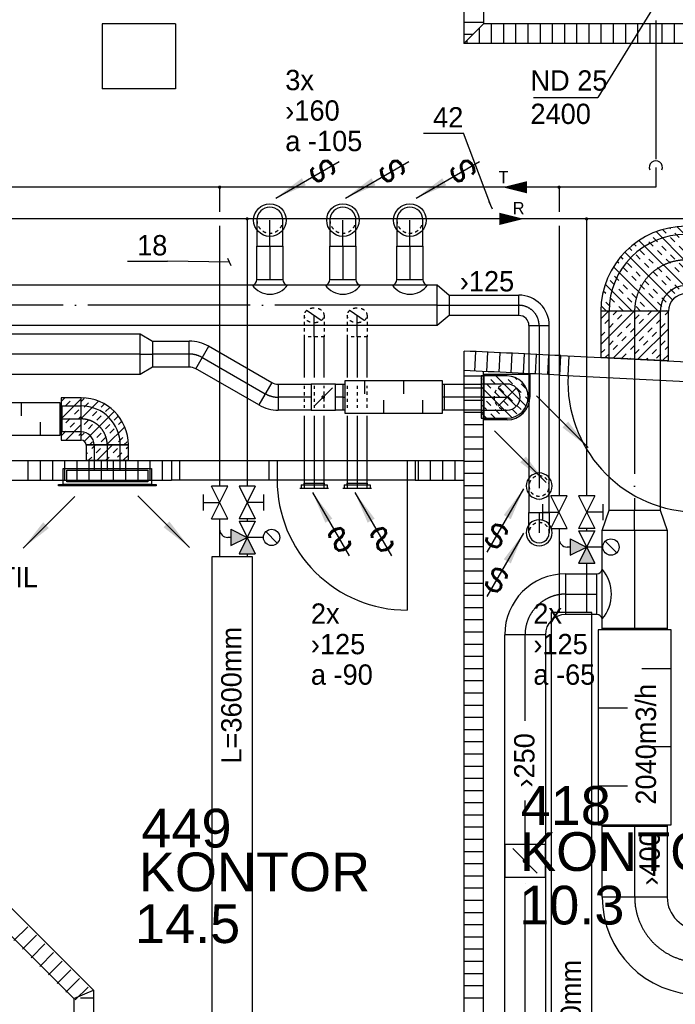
# Model space of a CAD drawing. Header units: millimetres. Extents: x 0 to 83130, y 0 to 53088.
# Tile 39 of 105: x 35672 to 39705, y 7985 to 14039. Entities that reach past the tile are written whole.
import ezdxf
from ezdxf.enums import TextEntityAlignment as Align

# ---------------------------------------------------------------- set-up
doc = ezdxf.new("R2010")
doc.units = ezdxf.units.MM
doc.header["$LTSCALE"] = 50
doc.header["$MEASUREMENT"] = 0
doc.header["$PDMODE"] = 1
for name, pattern in [('2V-CENT', [23, 20, -1.5, 0, -1.5]), ('V-GOMD', [0.8, 0.4, -0.4]), ('V-KU', [2, 1, 1]), ('V-V', [2, 1, 1])]:
    doc.linetypes.add(name, pattern=pattern)
doc.layers.get('0').update_dxf_attribs({"linetype": 'CONTINUOUS'})
for name, color, linetype in [('20604A200D001$0$832 Rominfo', 7, 'CONTINUOUS'), ('20604A200D001$0$A12-HEL4', 251, 'CONTINUOUS'), ('20604A200D001$0$A24-HEL1', 251, 'CONTINUOUS'), ('20604A200D001$0$A24-HEL2', 251, 'CONTINUOUS'), ('20604A200D001$0$A24-SKR1', 251, 'CONTINUOUS'), ('V060-', 3, 'CONTINUOUS'), ('V061-', 1, 'CONTINUOUS'), ('V070-', 3, 'CONTINUOUS'), ('V071-', 1, 'CONTINUOUS'), ('V110', 1, 'CONTINUOUS'), ('V110-', 6, 'CONTINUOUS'), ('V111', 3, 'CONTINUOUS'), ('V111-', 1, 'CONTINUOUS'), ('xref', 7, 'CONTINUOUS')]:
    doc.layers.add(name, color=color, linetype=linetype)
doc.styles.add('20604A200D001$0$Arial', font='arial.ttf', dxfattribs={"height": 238.125})
doc.styles.add('FISO', font='fiso')
doc.styles.add('ISO', font='ISO')
doc.styles.add('SIMPLEX', font='SIMPLEX')

# ---------------------------------------------------------------- blocks, each defined once
blk = doc.blocks.new('V420', base_point=(455, 404.5))
blk.add_line((455, 404.5), (464, 404.5))
blk.add_solid([(455, 404.5), (459, 405), (459, 404)])
blk = doc.blocks.new('V421', base_point=(455.5, 404.5))
at = {"rotation": 180}
blk.add_blockref('V420', (464.5, 404.5), dxfattribs=at)
blk = doc.blocks.new('LD_P')
for p, q in [((-0.5, 0.5), (-0.5, -0.5)), ((0.5, 0.5), (-0.5, 0.5)), ((0.5, -0.5), (0.5, 0.5)), ((-0.5, -0.5), (0.5, -0.5))]:
    blk.add_line(p, q)
at = {"color": 1}
for p, q in [((-0.3, 0.5), (-0.3, 0.1)), ((0.1, 0.5), (0.1, 0.1)), ((-0.1, -0.5), (-0.1, -0.1)), ((0.3, -0.5), (0.3, -0.1))]:
    blk.add_line(p, q, dxfattribs=at)
blk = doc.blocks.new('CBOJ90_PB', base_point=(86107, 31352))
at = {"color": 0, "linetype": 'ByBlock'}
blk.add_arc((86106, 31353), 1, 270, 360, dxfattribs=at)
blk = doc.blocks.new('KBOJ90_PB', base_point=(86107, 31352))
at = {"color": 0, "linetype": 'ByBlock'}
for p, q in [((86106.5, 31353), (86107.5, 31353)), ((86106, 31352.5), (86106, 31351.5))]:
    blk.add_line(p, q, dxfattribs=at)
for radius in [1.5, 0.5]:
    blk.add_arc((86106, 31353), radius, 270, 360, dxfattribs=at)
blk = doc.blocks.new('3BOJ90_PB', base_point=(86107, 31352))
for p in [(86107, 31353), (86106, 31352)]:
    blk.add_point(p)
at = {"color": 1, "linetype": '2V-CENT'}
blk.add_blockref('CBOJ90_PB', (86107, 31352), dxfattribs=at)
at = {"color": 0, "linetype": 'ByBlock'}
blk.add_blockref('KBOJ90_PB', (86107, 31352), dxfattribs=at)
at = {"style": 'ISO', "flags": 3}
blk.add_attdef('0', (86107, 31352), '', height=1, dxfattribs=at)
blk = doc.blocks.new('C3A', base_point=(16246, 22590.5))
at = {"color": 0, "linetype": 'ByBlock'}
blk.add_line((16247, 22590.5), (16246, 22590.5), dxfattribs=at)
blk = doc.blocks.new('K3A', base_point=(16246, 22590.5))
at = {"color": 0, "linetype": 'ByBlock'}
for p, q in [((16246, 22591), (16247, 22591)), ((16247, 22591), (16247, 22590)), ((16247, 22590), (16246, 22590))]:
    blk.add_line(p, q, dxfattribs=at)
blk = doc.blocks.new('33A', base_point=(16246, 22590.5))
blk.add_point((16247, 22590.5))
at = {"color": 0, "linetype": 'ByBlock'}
blk.add_blockref('K3A', (16246, 22590.5), dxfattribs=at)
at = {"color": 1, "linetype": '2V-CENT'}
blk.add_blockref('C3A', (16246, 22590.5), dxfattribs=at)
at = {"style": 'SIMPLEX', "flags": 3}
blk.add_attdef('0', (16246, 22590.5), '', height=1, dxfattribs=at)
blk = doc.blocks.new('V422', base_point=(16230, 22585))
blk.add_blockref('V420', (16230, 22585))
at = {"style": 'SIMPLEX'}
blk.add_text('s', height=4, rotation=90, dxfattribs=at).set_placement((16238, 22585), align=Align.CENTER)
blk = doc.blocks.new('KSP_P', base_point=(16239.5, 22597.5))
at = {"color": 0, "linetype": 'ByBlock'}
for p, q in [((16240, 22598), (16239, 22598)), ((16239, 22598), (16239, 22597)), ((16240, 22597), (16240, 22598)), ((16239, 22597), (16240, 22597))]:
    blk.add_line(p, q, dxfattribs=at)
blk = doc.blocks.new('2SP_P', base_point=(16239.5, 22597.5))
for p in [(16239, 22597.5), (16240, 22597.5)]:
    blk.add_point(p)
at = {"color": 0, "linetype": 'ByBlock'}
blk.add_blockref('KSP_P', (16239.5, 22597.5), dxfattribs=at)
at = {"style": 'SIMPLEX', "flags": 3}
blk.add_attdef('0', (16239.5, 22597.5), '', height=1, dxfattribs=at)
blk = doc.blocks.new('TLCG90', base_point=(0, 5))
at = {"color": 1, "linetype": 'V-GOMD'}
for p, q in [((-0.346, 5.346), (0.346, 4.654)), ((-0.346, 4.654), (0.346, 5.346))]:
    blk.add_line(p, q, dxfattribs=at)
blk = doc.blocks.new('SPJALL', base_point=(16229, 22594))
at = {"color": 1}
blk.add_line((16228.625, 22593.625), (16229.375, 22594.375), dxfattribs=at)
at = {"color": 1, "const_width": 0.075}
blk.add_lwpolyline([(16229, 22594.0375, -1), (16229, 22593.9625, -1), (16229, 22594.0375, -1)], format="xyb", dxfattribs=at)
blk = doc.blocks.new('CBOJ90_NB', base_point=(86107.402, 31352.24))
at = {"color": 0, "linetype": 'ByBlock'}
blk.add_line((86106.402, 31352.24), (86107.402, 31352.24), dxfattribs=at)
blk = doc.blocks.new('CIRC_P', base_point=(16254, 22587))
blk.add_circle((16254, 22587), 0.5)
blk = doc.blocks.new('CCDIMF_250X160X75', base_point=(3095.5, 30301.1))
at = {"color": 0, "linetype": 'ByBlock'}
blk.add_line((3058, 30301.1), (3133, 30301.1), dxfattribs=at)
blk = doc.blocks.new('KCDIMF_250X160X75', base_point=(3095.5, 30301.1))
at = {"color": 0, "linetype": 'ByBlock'}
for p, q in [((3058, 30176.1), (3058, 30426.1)), ((3058, 30426.1), (3133, 30381.1)), ((3133, 30381.1), (3133, 30221.1)), ((3133, 30221.1), (3058, 30176.1))]:
    blk.add_line(p, q, dxfattribs=at)
blk = doc.blocks.new('3CDIMF_250X160X75', base_point=(3095.5, 30301.1))
for p in [(3058, 30301.1), (3133, 30301.1)]:
    blk.add_point(p)
at = {"color": 0, "linetype": 'ByBlock'}
blk.add_blockref('KCDIMF_250X160X75', (3095.5, 30301.1), dxfattribs=at)
at = {"color": 1, "linetype": '2V-CENT'}
blk.add_blockref('CCDIMF_250X160X75', (3095.5, 30301.1), dxfattribs=at)
at = {"style": 'SIMPLEX', "flags": 3}
blk.add_attdef('0', (3095.5, 30301.1), '', height=1, dxfattribs=at)
blk = doc.blocks.new('CBOJ30_P', base_point=(16231.268, 22619))
at = {"color": 0, "linetype": 'ByBlock'}
blk.add_arc((16231, 22620), 1, 270, 300, dxfattribs=at)
blk = doc.blocks.new('KBOJ30_P', base_point=(16231.268, 22619))
at = {"color": 0, "linetype": 'ByBlock'}
for p, q in [((16231, 22619.5), (16231, 22618.5)), ((16231.25, 22619.567), (16231.75, 22618.701))]:
    blk.add_line(p, q, dxfattribs=at)
for radius in [0.5, 1.5]:
    blk.add_arc((16231, 22620), radius, 270, 300, dxfattribs=at)
blk = doc.blocks.new('3BOJ30_P', base_point=(16231.268, 22619))
for p in [(16231, 22619), (16231.5, 22619.134)]:
    blk.add_point(p)
at = {"color": 0, "linetype": 'ByBlock'}
blk.add_blockref('KBOJ30_P', (16231.268, 22619), dxfattribs=at)
at = {"color": 1, "linetype": '2V-CENT'}
blk.add_blockref('CBOJ30_P', (16231.268, 22619), dxfattribs=at)
at = {"style": 'ISO', "flags": 3}
blk.add_attdef('0', (16231.268, 22619), '', height=1, dxfattribs=at)
blk = doc.blocks.new('VAGG_P', base_point=(16250.5, 22586.5))
for p, q in [((16250, 22587.5), (16251, 22587.5)), ((16250, 22587.5), (16250, 22586.5)), ((16251, 22587.5), (16251, 22586.5))]:
    blk.add_line(p, q)
at = {"color": 6}
blk.add_line((16249.95, 22586.5), (16251.05, 22586.5), dxfattribs=at)
blk = doc.blocks.new('CBOJ45_N', base_point=(16234.561, 22609))
at = {"color": 0, "linetype": 'ByBlock'}
blk.add_line((16233.5, 22609), (16234.561, 22609), dxfattribs=at)
blk = doc.blocks.new('FLCG45', base_point=(6, 3))
at = {"color": 1, "linetype": 'V-GOMD'}
blk.add_line((5.756, 2.654), (6.244, 3.346), dxfattribs=at)
blk = doc.blocks.new('CCDIMF_250X125X75', base_point=(3095.5, 30301.1))
at = {"color": 0, "linetype": 'ByBlock'}
blk.add_line((3058, 30301.1), (3133, 30301.1), dxfattribs=at)
blk = doc.blocks.new('KCDIMF_250X125X75', base_point=(3095.5, 30301.1))
at = {"color": 0, "linetype": 'ByBlock'}
for p, q in [((3058, 30176.1), (3058, 30426.1)), ((3058, 30426.1), (3133, 30363.6)), ((3133, 30363.6), (3133, 30238.6)), ((3133, 30238.6), (3058, 30176.1))]:
    blk.add_line(p, q, dxfattribs=at)
blk = doc.blocks.new('3CDIMF_250X125X75', base_point=(3095.5, 30301.1))
for p in [(3058, 30301.1), (3133, 30301.1)]:
    blk.add_point(p)
at = {"color": 0, "linetype": 'ByBlock'}
blk.add_blockref('KCDIMF_250X125X75', (3095.5, 30301.1), dxfattribs=at)
at = {"color": 1, "linetype": '2V-CENT'}
blk.add_blockref('CCDIMF_250X125X75', (3095.5, 30301.1), dxfattribs=at)
at = {"style": 'SIMPLEX', "flags": 3}
blk.add_attdef('0', (3095.5, 30301.1), '', height=1, dxfattribs=at)
blk = doc.blocks.new('CCDIMF_400X315X125', base_point=(3095.5, 30301.1))
at = {"color": 0, "linetype": 'ByBlock'}
blk.add_line((3033, 30301.1), (3158, 30301.1), dxfattribs=at)
blk = doc.blocks.new('KCDIMF_400X315X125', base_point=(3095.5, 30301.1))
at = {"color": 0, "linetype": 'ByBlock'}
for p, q in [((3033, 30101.1), (3033, 30501.1)), ((3033, 30501.1), (3158, 30458.6)), ((3158, 30458.6), (3158, 30143.6)), ((3158, 30143.6), (3033, 30101.1))]:
    blk.add_line(p, q, dxfattribs=at)
blk = doc.blocks.new('3CDIMF_400X315X125', base_point=(3095.5, 30301.1))
for p in [(3033, 30301.1), (3158, 30301.1)]:
    blk.add_point(p)
at = {"color": 0, "linetype": 'ByBlock'}
blk.add_blockref('KCDIMF_400X315X125', (3095.5, 30301.1), dxfattribs=at)
at = {"color": 1, "linetype": '2V-CENT'}
blk.add_blockref('CCDIMF_400X315X125', (3095.5, 30301.1), dxfattribs=at)
at = {"style": 'SIMPLEX', "flags": 3}
blk.add_attdef('0', (3095.5, 30301.1), '', height=1, dxfattribs=at)
blk = doc.blocks.new('*X196')
at = {"color": 0}
for p, q in [((32032.5, 11190.5), (32066.1, 11224.1)), ((32035.8, 11034.8), (32225.2, 11224.1)), ((32085, 11190), (32111.5, 11216.5)), ((32164.5, 11216.5), (32172.1, 11224.1)), ((32270.6, 11216.5), (32278.2, 11224.1)), ((32032.5, 11137.5), (32058.5, 11163.4)), ((32111.5, 11163.4), (32138, 11190)), ((32217.6, 11163.4), (32244.1, 11190)), ((32244.1, 11136.9), (32270.6, 11163.4)), ((32058.5, 11110.4), (32085, 11136.9)), ((32106.8, 10946.6), (32292.5, 11132.3)), ((32111.5, 11057.4), (32138, 11083.9)), ((32164.5, 11110.4), (32191, 11136.9)), ((32191, 11083.9), (32217.6, 11110.4)), ((32058.5, 11004.3), (32085, 11030.9)), ((32138, 11030.9), (32164.5, 11057.4)), ((32244.1, 11030.9), (32270.6, 11057.4)), ((32085, 10977.8), (32111.5, 11004.3)), ((32191, 10977.8), (32217.6, 11004.3)), ((32217.6, 10951.3), (32244.1, 10977.8)), ((32270.6, 11004.3), (32283.9, 11017.7)), ((32148.1, 10934.9), (32164.5, 10951.3))]:
    blk.add_line(p, q, dxfattribs=at)
blk = doc.blocks.new('*X126')
at = {"color": 0}
for p, q in [((2210, 47022.9), (2227.4, 47040.3)), ((2210, 46916.8), (2317.4, 47024.2)), ((2227.4, 46987.2), (2253.9, 47013.8)), ((2333.5, 46987.2), (2353.2, 47007)), ((2229.7, 46777.4), (2413.6, 46961.3)), ((2280.4, 46934.2), (2306.9, 46960.7)), ((2306.9, 46907.7), (2333.5, 46934.2)), ((2360, 46960.7), (2385.2, 46985.9)), ((2413, 46907.7), (2438.6, 46933.3)), ((2227.4, 46881.2), (2253.9, 46907.7)), ((2253.9, 46854.7), (2280.4, 46881.2)), ((2360, 46854.7), (2386.5, 46881.2)), ((2366.2, 46754.8), (2477.7, 46866.3)), ((2439.5, 46881.2), (2460, 46901.7)), ((2210, 46810.7), (2227.4, 46828.1)), ((2306.9, 46801.6), (2333.5, 46828.1)), ((2386.5, 46828.1), (2413, 46854.7)), ((2260.2, 46754.8), (2280.4, 46775.1)), ((2333.5, 46775.1), (2360, 46801.6)), ((2439.5, 46775.1), (2466, 46801.6)), ((2472.3, 46754.8), (2492.6, 46775.1))]:
    blk.add_line(p, q, dxfattribs=at)
blk = doc.blocks.new('*X197')
at = {"color": 0}
for p, q in [((35926.9, 11584.7), (36050.5, 11708.3)), ((35929.9, 11693.8), (35950.3, 11714.2)), ((35956.4, 11667.3), (35982.9, 11693.8)), ((35926.9, 11637.7), (35929.9, 11640.7)), ((36009.4, 11614.2), (36035.9, 11640.7)), ((35956.4, 11561.2), (35982.9, 11587.7)), ((36035.9, 11587.7), (36050.5, 11602.3)), ((35926.9, 11531.7), (35929.9, 11534.7)), ((35929.9, 11481.6), (35956.4, 11508.2)), ((35955.7, 11454.5), (36050.5, 11549.2)), ((35982.9, 11534.7), (36009.4, 11561.2)), ((36008.8, 11454.5), (36009.4, 11455.1)), ((36035.9, 11481.6), (36050.5, 11496.2)), ((36080.3, 11419.9), (36084.6, 11424.2)), ((36115.5, 11402.1), (36137.6, 11424.2)), ((36142, 11375.6), (36168.5, 11402.1)), ((36149.3, 11329.9), (36243.7, 11424.2)), ((36248.1, 11375.6), (36274.6, 11402.1)), ((36327.6, 11402.1), (36340.5, 11415)), ((36080.3, 11366.9), (36089, 11375.6)), ((36096.3, 11329.9), (36115.5, 11349.1)), ((36202.4, 11329.9), (36221.5, 11349.1)), ((36274.6, 11349.1), (36301.1, 11375.6)), ((36308.4, 11329.9), (36340.5, 11361.9))]:
    blk.add_line(p, q, dxfattribs=at)
blk = doc.blocks.new('*X125')
at = {"color": 0}
for p, q in [((3232, 47779.7), (3264.5, 47812.2)), ((3232, 47620.6), (3397.7, 47786.3)), ((3261.5, 47756.2), (3288, 47782.7)), ((3341.1, 47782.7), (3356.5, 47798.2)), ((3232, 47461.5), (3506.1, 47735.6)), ((3232, 47726.7), (3235, 47729.7)), ((3288, 47729.7), (3314.6, 47756.2)), ((3394.1, 47729.7), (3420.6, 47756.2)), ((3420.6, 47703.2), (3447.1, 47729.7)), ((3526.7, 47703.2), (3537.9, 47714.4)), ((3235, 47676.7), (3261.5, 47703.2)), ((3301.9, 47372.4), (3595.6, 47666)), ((3341.1, 47676.7), (3367.6, 47703.2)), ((3367.6, 47650.2), (3394.1, 47676.7)), ((3473.7, 47650.2), (3500.2, 47676.7)), ((3553.2, 47676.7), (3567.7, 47691.1)), ((3235, 47570.6), (3261.5, 47597.1)), ((3288, 47623.6), (3314.6, 47650.2)), ((3314.6, 47597.1), (3341.1, 47623.6)), ((3420.6, 47597.1), (3447.1, 47623.6)), ((3447.1, 47570.6), (3473.7, 47597.1)), ((3500.2, 47623.6), (3526.7, 47650.2)), ((3553.2, 47570.6), (3579.7, 47597.1)), ((3606.2, 47623.6), (3621.6, 47638.9)), ((3632.8, 47597.1), (3645.6, 47610)), ((3261.5, 47544.1), (3288, 47570.6)), ((3367.6, 47544.1), (3394.1, 47570.6)), ((3379.4, 47290.7), (3667.7, 47579.1)), ((3394.1, 47517.6), (3420.6, 47544.1)), ((3500.2, 47517.6), (3526.7, 47544.1)), ((3579.7, 47544.1), (3606.2, 47570.6)), ((3685.8, 47544.1), (3687.8, 47546.1)), ((3232, 47514.6), (3235, 47517.6)), ((3314.6, 47491.1), (3341.1, 47517.6)), ((3341.1, 47464.5), (3367.6, 47491.1)), ((3447.1, 47464.5), (3473.7, 47491.1)), ((3526.7, 47491.1), (3553.2, 47517.6)), ((3538.5, 47290.7), (3721.4, 47473.7)), ((3632.8, 47491.1), (3659.3, 47517.6)), ((3659.3, 47464.5), (3685.8, 47491.1)), ((3232, 47408.5), (3235, 47411.5)), ((3261.5, 47438), (3288, 47464.5)), ((3288, 47411.5), (3314.6, 47438)), ((3394.1, 47411.5), (3420.6, 47438)), ((3420.6, 47385), (3447.1, 47411.5)), ((3473.7, 47438), (3500.2, 47464.5)), ((3526.7, 47385), (3553.2, 47411.5)), ((3579.7, 47438), (3606.2, 47464.5)), ((3606.2, 47411.5), (3632.8, 47438)), ((3712.3, 47411.5), (3734.5, 47433.7)), ((3341.1, 47358.5), (3367.6, 47385)), ((3367.6, 47332), (3394.1, 47358.5)), ((3473.7, 47332), (3500.2, 47358.5)), ((3553.2, 47358.5), (3579.7, 47385)), ((3659.3, 47358.5), (3685.8, 47385)), ((3685.8, 47332), (3712.3, 47358.5)), ((3738.8, 47385), (3744.8, 47391)), ((3338.8, 47303.1), (3341.1, 47305.4)), ((3432.4, 47290.7), (3447.1, 47305.4)), ((3500.2, 47305.4), (3526.7, 47332)), ((3606.2, 47305.4), (3632.8, 47332)), ((3644.6, 47290.7), (3659.3, 47305.4)), ((3697.6, 47290.7), (3751.7, 47344.8)), ((3750.6, 47290.7), (3754.5, 47294.6))]:
    blk.add_line(p, q, dxfattribs=at)
blk = doc.blocks.new('*X200')
at = {"color": 0}
for p, q in [((39247.1, 12041.1), (39452.5, 12246.5)), ((39247.1, 12200.2), (39293.4, 12246.5)), ((39324, 12224.1), (39346.4, 12246.5)), ((39325.9, 11960.9), (39611.6, 12246.5)), ((39536.1, 12224.1), (39558.5, 12246.5)), ((39642.2, 12224.1), (39662.4, 12244.4)), ((39270.9, 12171.1), (39297.5, 12197.6)), ((39297.5, 12144.6), (39324, 12171.1)), ((39350.5, 12197.6), (39377, 12224.1)), ((39403.5, 12144.6), (39430, 12171.1)), ((39456.6, 12197.6), (39483.1, 12224.1)), ((39483.1, 12171.1), (39509.6, 12197.6)), ((39589.1, 12171.1), (39615.7, 12197.6)), ((39615.7, 12144.6), (39642.2, 12171.1)), ((39247.1, 12094.2), (39270.9, 12118)), ((39350.5, 12091.5), (39377, 12118)), ((39430, 12118), (39456.6, 12144.6)), ((39477.7, 11953.6), (39662.4, 12138.3)), ((39536.1, 12118), (39562.6, 12144.6)), ((39562.6, 12091.5), (39589.1, 12118)), ((39297.5, 12038.5), (39324, 12065)), ((39377, 12065), (39403.5, 12091.5)), ((39483.1, 12065), (39509.6, 12091.5)), ((39509.6, 12038.5), (39536.1, 12065)), ((39615.7, 12038.5), (39642.2, 12065)), ((39247.1, 11988.1), (39270.9, 12012)), ((39324, 12012), (39350.5, 12038.5)), ((39430, 12012), (39456.6, 12038.5)), ((39456.6, 11985.5), (39483.1, 12012)), ((39562.6, 11985.5), (39589.1, 12012)), ((39642.2, 12012), (39662.4, 12032.2)), ((39275.3, 11963.3), (39297.5, 11985.5)), ((39377, 11958.9), (39403.5, 11985.5)), ((39427.1, 11956), (39430, 11958.9)), ((39528.3, 11951.1), (39536.1, 11958.9)), ((39589.1, 11958.9), (39615.7, 11985.5)), ((39629.4, 11946.2), (39662.4, 11979.2))]:
    blk.add_line(p, q, dxfattribs=at)
blk = doc.blocks.new('20604A200D001')
at = {"layer": '20604A200D001$0$A12-HEL4', "color": 7}
for points in [[(51649.5, 11683), (51649.5, 11283)], [(52099.5, 11683), (51649.5, 11683)], [(52099.5, 11683), (52099.5, 11283)], [(52099.5, 11283), (51649.5, 11283)]]:
    blk.add_lwpolyline(points, dxfattribs=at)
at = {"layer": '20604A200D001$0$A24-HEL1', "color": 7}
for points in [[(54471.4, 9642.9), (55370.2, 9597.8)], [(54515.3, 9520.5), (54521.3, 9640.4)], [(54465.4, 9523.1), (55364.2, 9478)], [(52075, 8998), (52675, 8998)], [(52125, 8998), (52125, 8878)], [(52675, 8998), (53575, 8998)], [(52675, 8998), (52675, 8878)], [(52725, 8998), (52725, 8878)], [(53525, 8998), (53525, 8878)], [(52675, 8878), (52075, 8878)], [(53575, 8878), (52675, 8878)], [(53525, 8878), (53525, 8078)]]:
    blk.add_lwpolyline(points, dxfattribs=at)
for centre, start, end in [((55314.3, 9480.5), 177.12997, 267.12979), ((53525, 8878), 179.99991, 270)]:
    blk.add_arc(centre, 800, start, end, dxfattribs=at)
at = {"layer": '20604A200D001$0$A24-HEL2', "color": 7}
for points in [[(53874.5, 12273), (53874.5, 11563)], [(53994.5, 12273), (53994.5, 11683)], [(56274.5, 11683), (53994.5, 11683)], [(56274.5, 11563), (53874.5, 11563)], [(53875, 9551), (53875, 9671.2)], [(54465.4, 9523.1), (54471.2, 9642.9)], [(53875, 4443), (53875, 9551)], [(53995, 4443), (53995, 9545.4)], [(49284.4, 8998), (52075, 8998)], [(52075, 8998), (52075, 8878)], [(53575, 8998), (53575, 8878)], [(53575, 8998), (53875, 8998)], [(49284.4, 8878), (52075, 8878)], [(53575, 8878), (53875, 8878)], [(51595, 5740.1), (49704.4, 7630.6)], [(51475, 5690.4), (49584.4, 7580.9)], [(51595, 5740.1), (51595, 4443)], [(51475, 5690.4), (51475, 4443)]]:
    blk.add_lwpolyline(points, dxfattribs=at)
for centre, radius, start, end in [((41297, -262174), 272136, 87.22522, 87.350888), ((41354, -260962.4), 270803, 87.224845, 87.349901)]:
    blk.add_arc(centre, radius, start, end, dxfattribs=at)
at = {"layer": '20604A200D001$0$A24-SKR1', "color": 7}
for points in [[(53874.5, 11694.4), (53994.5, 11694.4)], [(53994.5, 11683), (53874.5, 11563)], [(53969.5, 11563), (53969.5, 11658)], [(54044.5, 11563), (54044.5, 11683)], [(54119.5, 11563), (54119.5, 11683)], [(54194.5, 11563), (54194.5, 11683)], [(54269.5, 11563), (54269.5, 11683)], [(54344.5, 11563), (54344.5, 11683)], [(54419.5, 11563), (54419.5, 11683)], [(54494.5, 11563), (54494.5, 11683)], [(54569.5, 11563), (54569.5, 11683)], [(54644.5, 11563), (54644.5, 11683)], [(54719.5, 11563), (54719.5, 11683)], [(54794.5, 11563), (54794.5, 11683)], [(54869.5, 11563), (54869.5, 11683)], [(54944.5, 11563), (54944.5, 11683)], [(55019.5, 11563), (55019.5, 11683)], [(55094.5, 11563), (55094.5, 11683)], [(55169.5, 11563), (55169.5, 11683)], [(53874.5, 11619.4), (53930.9, 11619.4)], [(53894.5, 11563), (53894.5, 11583)], [(53940.9, 9548), (53946.8, 9667.8)], [(54015.9, 9544.5), (54021.7, 9664.3)], [(54090.8, 9540.9), (54096.6, 9660.8)], [(54165.7, 9537.4), (54171.5, 9657.3)], [(54240.6, 9533.9), (54246.4, 9653.7)], [(54315.5, 9530.3), (54321.3, 9650.1)], [(54390.4, 9526.7), (54396.2, 9646.5)], [(53875, 9519.4), (53995, 9519.4)], [(53875, 9444.4), (53995, 9444.4)], [(53875, 9369.4), (53995, 9369.4)], [(53875, 9294.4), (53995, 9294.4)], [(53875, 9219.4), (53995, 9219.4)], [(53875, 9144.4), (53995, 9144.4)], [(53875, 9069.4), (53995, 9069.4)], [(51194.5, 8878), (51194.5, 8998)], [(51269.5, 8878), (51269.5, 8998)], [(51344.5, 8878), (51344.5, 8998)], [(51419.5, 8878), (51419.5, 8998)], [(51494.5, 8878), (51494.5, 8998)], [(51569.5, 8878), (51569.5, 8998)], [(51644.5, 8878), (51644.5, 8998)], [(51719.5, 8878), (51719.5, 8998)], [(51794.5, 8878), (51794.5, 8998)], [(51869.5, 8878), (51869.5, 8998)], [(51944.5, 8878), (51944.5, 8998)], [(52019.5, 8878), (52019.5, 8998)], [(53594.5, 8878), (53594.5, 8998)], [(53669.5, 8878), (53669.5, 8998)], [(53744.5, 8878), (53744.5, 8998)], [(53819.5, 8878), (53819.5, 8998)], [(53875, 8994.4), (53995, 8994.4)], [(53875, 8919.4), (53995, 8919.4)], [(53875, 8844.4), (53995, 8844.4)], [(53875, 8769.4), (53995, 8769.4)], [(53875, 8694.4), (53995, 8694.4)], [(53875, 8619.4), (53995, 8619.4)], [(53875, 8544.4), (53995, 8544.4)], [(53875, 8469.4), (53995, 8469.4)], [(53875, 8394.4), (53995, 8394.4)], [(53875, 8319.4), (53995, 8319.4)], [(53875, 8244.4), (53995, 8244.4)], [(53875, 8169.4), (53995, 8169.4)], [(53875, 8094.4), (53995, 8094.4)], [(53875, 8019.4), (53995, 8019.4)], [(53875, 7944.4), (53995, 7944.4)], [(53875, 7869.4), (53995, 7869.4)], [(53875, 7794.4), (53995, 7794.4)], [(53875, 7719.4), (53995, 7719.4)], [(53875, 7644.4), (53995, 7644.4)], [(53875, 7569.4), (53995, 7569.4)], [(53875, 7494.4), (53995, 7494.4)], [(53875, 7419.4), (53995, 7419.4)], [(53875, 7344.4), (53995, 7344.4)], [(53875, 7269.4), (53995, 7269.4)], [(53875, 7194.4), (53995, 7194.4)], [(53875, 7119.4), (53995, 7119.4)], [(53875, 7044.4), (53995, 7044.4)], [(53875, 6969.4), (53995, 6969.4)], [(53875, 6894.4), (53995, 6894.4)], [(53875, 6819.4), (53995, 6819.4)], [(53875, 6744.4), (53995, 6744.4)], [(53875, 6669.4), (53995, 6669.4)], [(53875, 6594.4), (53995, 6594.4)], [(53875, 6519.4), (53995, 6519.4)], [(53875, 6444.4), (53995, 6444.4)], [(53875, 6369.4), (53995, 6369.4)], [(53875, 6294.4), (53995, 6294.4)], [(53875, 6219.4), (53995, 6219.4)], [(51106.3, 6046.5), (51191.1, 6131.4)], [(53875, 6144.4), (53995, 6144.4)], [(51159.3, 5993.5), (51244.2, 6078.4)], [(53875, 6069.4), (53995, 6069.4)], [(51212.4, 5940.5), (51297.2, 6025.3)], [(53875, 5994.4), (53995, 5994.4)], [(51265.4, 5887.4), (51350.2, 5972.3)], [(51318.4, 5834.4), (51403.3, 5919.3)], [(53875, 5919.4), (53995, 5919.4)], [(51371.5, 5781.4), (51456.3, 5866.2)], [(51424.5, 5728.3), (51509.3, 5813.2)], [(53875, 5844.4), (53995, 5844.4)], [(51483.7, 5681.5), (51562.4, 5760.2)], [(53875, 5769.4), (53995, 5769.4)], [(51475, 5690.4), (51595, 5740.1)], [(51514.9, 5694.4), (51595, 5694.4)], [(53875, 5694.4), (53995, 5694.4)]]:
    blk.add_lwpolyline(points, dxfattribs=at)
at = {"layer": '20604A200D001$0$832 Rominfo', "color": 7, "style": '20604A200D001$0$Arial'}
for s, p in [('418', (54223.4, 6757.4)), ('449', (51889.8, 6618.3)), ('KONTOR', (54219.6, 6474.2)), ('KONTOR', (51874.6, 6349.2)), ('10.3', (54214.2, 6144.8)), ('14.5', (51850.7, 6030.7))]:
    blk.add_text(s, height=238.12, dxfattribs=at).set_placement(p)

msp = doc.modelspace()

# ---------------------------------------------------------------- linework, layer by layer
at = {"layer": 'V060-', "linetype": 'Continuous'}
for p, q in [((37131.43, 12806.79, -160), (37131.43, 12646.79, -160)), ((37291.43, 12646.79, -160), (37291.43, 12806.79, -160)), ((37580.55, 12806.79, -160), (37580.55, 12646.79, -160)), ((37740.55, 12646.79, -160), (37740.55, 12806.79, -160)), ((37992.54, 12806.79, -160), (37992.54, 12646.79, -160)), ((38152.54, 12646.79, -160), (38152.54, 12806.79, -160)), ((37131.43, 12440.84, -320), (37131.43, 12646.79, -320)), ((37131.43, 12646.79, -160), (37291.43, 12646.79, -160)), ((37291.43, 12646.79, -320), (37291.43, 12440.84, -320)), ((37580.55, 12646.79, -160), (37740.55, 12646.79, -160)), ((37580.55, 12440.84, -320), (37580.55, 12646.79, -320)), ((37740.55, 12646.79, -320), (37740.55, 12440.84, -320)), ((37992.54, 12646.79, -160), (38152.54, 12646.79, -160)), ((37992.54, 12440.84, -320), (37992.54, 12646.79, -320)), ((38152.54, 12646.79, -320), (38152.54, 12440.84, -320)), ((32455, 12408, 171), (38240.72, 12408, 171)), ((38314.35, 12345.5, 171), (38742.61, 12345.5, 171)), ((39297.44, 11022), (39297.44, 12246.8)), ((39612.44, 12246.8), (39612.44, 11022)), ((38742.61, 12220.5, 171), (38314.35, 12220.5, 171)), ((38240.72, 12158, 171), (32455, 12158, 171)), ((38805.11, 12158, 171), (38805.11, 11009.24, 171)), ((38930.11, 11009.24, 171), (38930.11, 12158, 171)), ((28387.34, 12108.14, 216), (36414.87, 12108.14, 216)), ((36488.3, 12063, 216), (36715.89, 12063, 216)), ((37421.14, 12088.96), (37421.14, 11838.67)), ((37546.14, 11838.67), (37546.14, 12088.96)), ((37685.6, 12088.96), (37685.6, 11838.67)), ((37810.6, 11838.67), (37810.6, 12088.96)), ((36833.29, 12033.72), (37223, 11808.72)), ((36715.89, 11903, 216), (36488.3, 11903, 216)), ((37143, 11670.15), (36753.29, 11895.15)), ((36414.87, 11858.14, 216), (28372.26, 11858.14, 216)), ((37263.01, 11798.83), (37464.36, 11798.83)), ((37614.36, 11798.83), (37662.71, 11798.83)), ((38282.71, 11798.83), (38490.71, 11798.83)), ((38490.71, 11798.83), (38510.41, 11798.83)), ((35930.08, 11664.24), (36050.47, 11664.24)), ((37464.36, 11638.83), (37263.01, 11638.83)), ((37662.71, 11638.83), (37614.36, 11638.83)), ((38490.71, 11638.83), (38282.71, 11638.83)), ((38510.41, 11638.83), (38490.71, 11638.83)), ((37421.14, 11604.24), (37421.14, 11158.3)), ((37546.14, 11158.3), (37546.14, 11604.24)), ((37685.6, 11604.24), (37685.6, 11158.3)), ((37810.6, 11158.3), (37810.6, 11604.24)), ((36050.47, 11504.24), (35930.08, 11504.24)), ((36130.24, 11424.21), (36130.24, 11268.38)), ((36290.24, 11268.38), (36290.24, 11424.21)), ((39255.33, 10298.21), (39255.33, 10898.75)), ((39655.33, 10898.75), (39655.33, 10298.21)), ((39031.21, 10632, -320), (39222.58, 10632, -320)), ((39222.58, 10382, -320), (39031.21, 10382, -320)), ((38656, 7655.29, -320), (38656, 10257, -320)), ((38906, 10257, -320), (38906, 7655.29, -320)), ((39255.33, 8643.65), (39255.33, 9078.21)), ((39655.33, 9078.21), (39655.33, 8643.65))]:
    msp.add_line(p, q, dxfattribs=at)
at = {"layer": 'V060-', "color": 1, "linetype": '2V-CENT'}
for p, q in [((37211.43, 12646.79, -320), (37211.43, 12440.84, -320)), ((37660.55, 12646.79, -320), (37660.55, 12440.84, -320)), ((38072.54, 12646.79, -320), (38072.54, 12440.84, -320)), ((38240.72, 12283, 171), (32455, 12283, 171)), ((38314.35, 12283, 171), (38742.61, 12283, 171)), ((39454.94, 12246.8), (39454.94, 11022)), ((38867.61, 12158, 171), (38867.61, 11009.24, 171)), ((37483.64, 12088.96), (37483.64, 11838.67)), ((37748.1, 12088.96), (37748.1, 11838.67)), ((36414.87, 11983.14, 216), (29673.52, 11983.14, 216)), ((36715.89, 11983, 216), (36488.3, 11983, 216)), ((36793.29, 11964.44), (37183, 11739.44)), ((37464.36, 11718.83), (37263.01, 11718.83)), ((37662.71, 11718.83), (37614.36, 11718.83)), ((38490.71, 11718.83), (38282.71, 11718.83)), ((38510.41, 11718.83), (38490.71, 11718.83)), ((35930.08, 11584.24), (36050.47, 11584.24)), ((37483.64, 11604.24), (37483.64, 11158.3)), ((37748.1, 11604.24), (37748.1, 11158.3)), ((36210.24, 11424.21), (36210.24, 11268.38)), ((39455.33, 10298.21), (39455.33, 10898.75)), ((39031, 10507, -570), (39222.37, 10507, -570)), ((38781, 9726.97, -320), (38781, 10257, -320)), ((38781, 8966.99, -320), (38781, 9238.12, -320)), ((39455.33, 8643.65), (39455.33, 9078.21)), ((38781, 7655.29, -320), (38781, 8766.99, -320))]:
    msp.add_line(p, q, dxfattribs=at)
at = {"layer": 'V060-'}
for p, q in [((37131.43, 12440.84, -320), (37291.43, 12440.84, -320)), ((37580.55, 12440.84, -320), (37740.55, 12440.84, -320)), ((37992.54, 12440.84, -320), (38152.54, 12440.84, -320)), ((39222.58, 10382, -320), (39222.58, 10632, -320))]:
    msp.add_line(p, q, dxfattribs=at)
at = {"layer": 'V060-', "color": 1, "linetype": 'Continuous'}
for p, q in [((39662.44, 12246.54), (39247.44, 12246.54)), ((36050.47, 11454.24), (36050.47, 11714.24)), ((36080.47, 11424.24), (36340.47, 11424.24))]:
    msp.add_line(p, q, dxfattribs=at)
at = {"layer": 'V060-', "color": 1, "linetype": 'V-GOMD'}
for p, q in [((37421.14, 12221.55), (37421.14, 12088.96)), ((37546.14, 12221.55), (37546.14, 12088.96)), ((37685.6, 12221.55), (37685.6, 12088.96)), ((37810.6, 12221.55), (37810.6, 12088.96)), ((37546.14, 12088.96), (37421.14, 12088.96)), ((37810.6, 12088.96), (37685.6, 12088.96)), ((37421.14, 11788.62), (37421.14, 11652.51)), ((37483.64, 11788.62), (37483.64, 11652.51)), ((37546.14, 11652.51), (37546.14, 11788.62)), ((37685.6, 11788.62), (37685.6, 11652.51)), ((37748.1, 11788.62), (37748.1, 11652.51)), ((37810.6, 11652.51), (37810.6, 11788.62))]:
    msp.add_line(p, q, dxfattribs=at)
at = {"layer": 'V060-', "color": 1, "linetype": 'ByBlock'}
for p, q in [((38510.41, 11848.83), (38510.41, 11588.83)), ((38670.41, 11848.83), (38510.41, 11848.83)), ((38510.41, 11588.83), (38670.41, 11588.83))]:
    msp.add_line(p, q, dxfattribs=at)
at = {"layer": 'V060-', "linetype": 'ByBlock'}
for p, q in [((38510.41, 11798.83), (38510.41, 11638.83)), ((38670.41, 11798.83), (38510.41, 11798.83)), ((38510.41, 11638.83), (38670.41, 11638.83)), ((38805.11, 11009.24, 171), (38930.11, 11009.24, 171)), ((38805.11, 10884.24, 171), (38805.11, 11009.24, 171)), ((38930.11, 11009.24, 171), (38930.11, 10884.24, 171))]:
    msp.add_line(p, q, dxfattribs=at)
at = {"layer": 'V060-', "color": 1}
for points in [[(39247.05, 11964.72), (39662.44, 11944.62), (39662.44, 12246.54), (39247.05, 12246.54)], [(35926.86, 11454.47), (36050.47, 11454.47), (36050.47, 11714.24), (35926.86, 11714.24)], [(36080.27, 11329.89), (36340.47, 11329.89), (36340.47, 11424.24), (36080.27, 11424.24)]]:
    msp.add_lwpolyline(points, close=True, dxfattribs=at)
at = {"layer": 'V060-', "linetype": 'Continuous'}
for centre in [(37211.43, 12806.79, -160), (37660.55, 12806.79, -160), (38072.54, 12806.79, -160)]:
    msp.add_arc(centre, 80, 359.99993, 539.99993, dxfattribs=at)
at = {"layer": 'V060-', "linetype": 'V-GOMD'}
for centre, radius, start, end in [((37211.43, 12806.79, -160), 80, 179.99993, 359.99993), ((37660.55, 12806.79, -160), 80, 179.99993, 359.99993), ((38072.54, 12806.79, -160), 80, 179.99993, 359.99993), ((38670.41, 11718.83), 80, 89.99993, 269.99993), ((38867.61, 11171.91, 171), 62.5, 0.00007, 180.00007), ((38867.61, 11171.91, 171), 62.5, 180.00007, 360.00007), ((38867.61, 10884.24, 171), 62.5, 0.00007, 180.00007)]:
    msp.add_arc(centre, radius, start, end, dxfattribs=at)
at = {"layer": 'V060-', "color": 1, "linetype": 'Continuous'}
for centre, radius, start, end in [((39769.94, 12246.54), 522.5, 90, 180), ((39769.94, 12246.54), 107.5, 90, 180), ((36050.47, 11424.24), 290, 0, 90), ((36050.47, 11424.24), 30, 0, 90)]:
    msp.add_arc(centre, radius, start, end, dxfattribs=at)
at = {"layer": 'V060-', "color": 1, "linetype": '2V-CENT'}
for centre, radius, start, end in [((39769.94, 12246.54), 315, 90, 180), ((37467.66, 12212.9), 48.86, 125.26439, 149.638807), ((37483.64, 12177.65), 88.09, 90, 106.32495), ((37489.96, 12199.23), 65.6, 54.73561, 73.67505), ((37514.38, 12221.55), 31.76, 0, 30.361193), ((37732.11, 12212.9), 48.86, 125.26439, 149.638807), ((37748.1, 12177.65), 88.09, 90, 106.32495), ((37754.42, 12199.23), 65.6, 54.73561, 73.67505), ((37778.84, 12221.55), 31.76, 0, 30.361193), ((37452.9, 12221.55), 31.76, 180, 210.361193), ((37477.32, 12243.86), 65.6, 234.73561, 253.67505), ((37483.64, 12265.44), 88.09, 270, 286.32495), ((37497.65, 12232.98), 52.27, 305.26439, 329.638807), ((37717.35, 12221.55), 31.76, 180, 210.361193), ((37741.78, 12243.86), 65.6, 234.73561, 253.67505), ((37748.1, 12265.44), 88.09, 270, 286.32495), ((37762.11, 12232.98), 52.27, 305.26439, 329.638807), ((36050.47, 11424.24), 160, 0, 90)]:
    msp.add_arc(centre, radius, start, end, dxfattribs=at)
at = {"layer": 'V060-'}
for centre, radius, start, end in [((37097.5, 12441.34, -320), 33.94, 280.250733, 359.163009), ((37325.37, 12441.34, -320), 33.94, 180.836991, 259.749267), ((37546.61, 12441.34, -320), 33.94, 280.250733, 359.163009), ((37774.48, 12441.34, -320), 33.94, 180.836991, 259.749267), ((37958.6, 12441.34, -320), 33.94, 280.250733, 359.163009), ((38186.47, 12441.34, -320), 33.94, 180.836991, 259.749267), ((37211.43, 12481.73, -320), 130.71, 214.367445, 325.632555), ((37660.55, 12481.73, -320), 130.71, 214.367445, 325.632555), ((38072.54, 12481.73, -320), 130.71, 214.367445, 325.632555), ((39222.08, 10665.94, -320), 33.94, 270.836991, 349.749267), ((39078.61, 10507, -320), 233.79, 319.157548, 400.842452), ((39222.08, 10348.07, -320), 33.94, 10.250733, 89.163009)]:
    msp.add_arc(centre, radius, start, end, dxfattribs=at)
at = {"layer": 'V060-', "color": 1, "linetype": 'ByBlock'}
msp.add_arc((38670.41, 11718.83), 130, 269.99993, 449.99993, dxfattribs=at)
at = {"layer": 'V060-', "linetype": 'ByBlock'}
for centre, radius, start, end in [((38670.41, 11718.83), 80, 269.99993, 449.99993), ((38867.61, 10884.24, 171), 62.5, 180.00007, 360.00007)]:
    msp.add_arc(centre, radius, start, end, dxfattribs=at)
at = {"layer": 'V070-'}
for p, q in [((38530.41, 11578.83), (38530.41, 11858.83)), ((38530.41, 11858.83), (38810.41, 11858.83)), ((38810.41, 11858.83), (38810.41, 11718.83)), ((38670.41, 11578.83), (38530.41, 11578.83)), ((35939.89, 11280.41), (36482.89, 11280.43)), ((35939.9, 11180.41), (35939.89, 11280.41)), ((35961.39, 11268.35), (36461.39, 11268.37)), ((35961.4, 11198.35), (35961.39, 11268.35)), ((36461.39, 11268.37), (36461.4, 11198.37)), ((36482.89, 11280.43), (36482.9, 11180.43)), ((35910.4, 11180.41), (36512.4, 11180.43)), ((35910.4, 11172.41), (35910.4, 11180.41)), ((36512.4, 11172.43), (35910.4, 11172.41)), ((36482.9, 11180.43), (35939.9, 11180.41)), ((36461.4, 11198.37), (35961.4, 11198.35)), ((36512.4, 11180.43), (36512.4, 11172.43))]:
    msp.add_line(p, q, dxfattribs=at)
msp.add_arc((38670.41, 11718.83), 140, 270, 360, dxfattribs=at)
at = {"layer": 'V110'}
for points in [[(36853.4, 10736.81), (36853.4, 7136.81), (37103.4, 7136.81), (37103.4, 10736.81)], [(38941.2, 10393.7), (38941.2, 6793.7), (39191.2, 6793.7), (39191.2, 10393.7)]]:
    msp.add_lwpolyline(points, close=True, dxfattribs=at)
at = {"layer": 'V110-', "linetype": 'V-KU'}
for p, q in [((39585.64, 14035.19), (39585.64, 13181.2)), ((39585.64, 13131.39), (39585.64, 13009.3)), ((39585.64, 13009.3), (30591.54, 13009.3)), ((36902.17, 13009.3), (36902.17, 12858.36)), ((38989.97, 13009.3), (38989.97, 12858.36)), ((39780.32, 12814.61), (30694.02, 12814.61)), ((37071.47, 12814.61), (37071.47, 11170.27)), ((39159.27, 12814.61), (39159.27, 11111.1)), ((36902.17, 12770.86), (36902.17, 11170.27)), ((38989.97, 12770.86), (38989.97, 11111.1)), ((36902.17, 10970.27), (36902.17, 10736.81)), ((37071.47, 10970.27), (37071.47, 10955.73)), ((38989.97, 10911.1), (38989.97, 10393.7)), ((39159.27, 10911.1), (39159.27, 10896.56)), ((37071.47, 10755.73), (37071.47, 10736.81)), ((39159.27, 10696.56), (39159.27, 10393.7))]:
    msp.add_line(p, q, dxfattribs=at)
at = {"layer": 'V110-', "color": 1}
for p, q in [((36852.17, 10970.27), (36952.17, 11170.27)), ((36952.17, 10970.27), (36852.17, 11170.27)), ((36952.17, 11170.27), (36852.17, 11170.27)), ((37121.47, 11170.27), (37021.47, 10970.27)), ((37021.47, 11170.27), (37121.47, 10970.27)), ((37121.47, 11170.27), (37021.47, 11170.27)), ((36802.17, 11020.27), (36802.17, 11120.27)), ((37171.47, 11120.27), (37171.47, 11020.27)), ((39039.97, 11111.1), (38939.97, 11111.1)), ((39039.97, 10911.1), (38939.97, 11111.1)), ((38939.97, 10911.1), (39039.97, 11111.1)), ((39209.27, 11111.1), (39109.27, 11111.1)), ((39109.27, 11111.1), (39209.27, 10911.1)), ((39209.27, 11111.1), (39109.27, 10911.1)), ((36802.17, 11070.27), (36902.17, 11070.27)), ((37171.47, 11070.27), (37071.47, 11070.27)), ((38889.97, 10961.1), (38889.97, 11061.1)), ((39259.27, 11061.1), (39259.27, 10961.1)), ((36852.17, 10970.27), (36952.17, 10970.27)), ((37121.47, 10970.27), (37021.47, 10970.27)), ((38889.97, 11011.1), (38989.97, 11011.1)), ((39259.27, 11011.1), (39159.27, 11011.1)), ((36971.47, 10905.73), (37071.47, 10855.73)), ((36971.47, 10905.73), (36971.47, 10805.73)), ((37121.47, 10955.73), (37021.47, 10755.73)), ((37021.47, 10955.73), (37121.47, 10755.73)), ((37021.47, 10955.73), (37121.47, 10955.73)), ((38939.97, 10911.1), (39039.97, 10911.1)), ((39209.27, 10911.1), (39109.27, 10911.1)), ((36971.47, 10805.73), (37071.47, 10855.73)), ((37171.47, 10855.73), (37071.47, 10855.73)), ((37186.11, 10891.09), (37256.82, 10820.38)), ((39059.27, 10846.56), (39059.27, 10746.56)), ((39059.27, 10846.56), (39159.27, 10796.56)), ((39109.27, 10896.56), (39209.27, 10896.56)), ((39109.27, 10896.56), (39209.27, 10696.56)), ((39209.27, 10896.56), (39109.27, 10696.56)), ((39059.27, 10746.56), (39159.27, 10796.56)), ((39259.27, 10796.56), (39159.27, 10796.56)), ((39273.92, 10831.92), (39344.63, 10761.21)), ((37021.47, 10755.73), (37121.47, 10755.73)), ((39109.27, 10696.56), (39209.27, 10696.56))]:
    msp.add_line(p, q, dxfattribs=at)
at = {"layer": 'V110-', "linetype": 'V-V'}
for p, q in [((36971.47, 10855.73), (36952.17, 10855.73)), ((39059.27, 10796.56), (39039.97, 10796.56))]:
    msp.add_line(p, q, dxfattribs=at)
at = {"layer": 'V110-', "const_width": 10}
for points in [[(36897.17, 13009.3, 1), (36907.17, 13009.3, 1)], [(38984.97, 13009.3, 1), (38994.97, 13009.3, 1)], [(37066.47, 12814.61, 1), (37076.47, 12814.61, 1)], [(39154.27, 12814.61, 1), (39164.27, 12814.61, 1)]]:
    msp.add_lwpolyline(points, format="xyb", close=True, dxfattribs=at)
at = {"layer": 'V110-'}
for points in [[(38643.65, 13009.02, 0, 75, 0), (38793.65, 13009.02, 75, 75, 0)], [(38773.25, 12814.62, 0, 75, 0), (38623.25, 12814.62, 75, 75, 0)]]:
    msp.add_lwpolyline(points, format="xyseb", dxfattribs=at)
at = {"layer": 'V110-', "color": 1}
for centre in [(37221.47, 10855.73), (39309.27, 10796.56)]:
    msp.add_circle(centre, 50, dxfattribs=at)
msp.add_arc((39585.64, 13131.39), 40.95, 336.98172, 563.01828, dxfattribs=at)
at = {"layer": 'V110-', "linetype": 'V-V'}
for centre in [(36952.17, 10905.73), (39039.97, 10846.56)]:
    msp.add_arc(centre, 50, 180, 270, dxfattribs=at)
at = {"layer": 'V110-'}
for points in [[(36971.47, 10905.73), (36971.47, 10805.73), (37071.47, 10855.73)], [(37021.47, 10755.73), (37121.47, 10755.73), (37071.47, 10855.73)], [(39059.27, 10846.56), (39059.27, 10746.56), (39159.27, 10796.56)], [(39109.27, 10696.56), (39209.27, 10696.56), (39159.27, 10796.56)]]:
    msp.add_solid(points, dxfattribs=at)
at = {"layer": 'V111-'}
for p, q in [((39676.48, 14287.26), (39228.06, 13560.83)), ((38833.01, 13560.83), (39228.06, 13560.83)), ((38156.31, 13341.21), (38402.63, 13341.21)), ((38570.15, 12896.39), (38402.63, 13341.21)), ((38580.25, 12873.52), (38560.05, 12919.26)), ((36335.6, 12554.69), (36581.92, 12554.69)), ((36962.1, 12548.27), (36581.92, 12554.69)), ((36972.2, 12525.4), (36952, 12571.14))]:
    msp.add_line(p, q, dxfattribs=at)

# ---------------------------------------------------------------- block references
at = {"layer": 'V060-', "color": 1, "linetype": '2V-CENT', "rotation": 90}
for p, xscale, yscale, zscale in [((37211.43, 12806.79, -160), 160, 160, 160), ((37660.55, 12806.79, -160), 160, 160, 160), ((38072.54, 12806.79, -160), 160, 160, 160), ((38867.61, 10884.24, 171), -125, 125, 125)]:
    msp.add_blockref('CBOJ90_NB', p, dxfattribs=dict(at, xscale=xscale, yscale=yscale, zscale=zscale))
at = {"layer": 'V060-', "color": 1, "rotation": 90}
for name, p in [('*X125', (87060.67, 9014.54)), ('*X196', (49734.5, -20443.64))]:
    msp.add_blockref(name, p, dxfattribs=at)
at = {"layer": 'V060-', "linetype": 'Continuous'}
for name, p, xscale, yscale, zscale, rotation in [('3BOJ90_PB', (39454.94, 12561.54), 315, 315, 315, 180), ('3BOJ90_PB', (38867.61, 12283, 171), 125, 125, 125, 90), ('3BOJ30_P', (36758.2, 11983, 216), 160, 160, 160, 150), ('3BOJ30_P', (37220.13, 11718), 160, 160, 160, 329.9999999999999), ('2SP_P', (37539.36, 11718.83), 150, 160.0000000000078, 150, 180.0000087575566), ('33A', (37672.71, 11718.83), 10, 160.0000000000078, 10, 180.0000158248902), ('33A', (38272.71, 11718.83), 10, 160.0000000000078, 10, 1.582489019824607e-05), ('3BOJ90_PB', (36210.47, 11584.24), 160, 160, 160, 90), ('3BOJ90_PB', (38781, 10507, -320), 250, 250, 250, 180), ('33A', (39455.33, 10288.21), 10, 400, 10, 90), ('33A', (39455.33, 9088.21), 10, 400, 10, 270), ('2SP_P', (38781, 8866.99, -70), 200, 250.0000000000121, 200, 90), ('3BOJ90_PB', (39455.33, 8243.65), 400, 400, 400, 270)]:
    msp.add_blockref(name, p, dxfattribs=dict(at, xscale=xscale, yscale=yscale, zscale=zscale, rotation=rotation))
for name, p in [('3CDIMF_250X125X75', (38276.85, 12283, 171)), ('3CDIMF_250X160X75', (36451.3, 11983, 216))]:
    msp.add_blockref(name, p, dxfattribs=at)
at = {"layer": 'V060-'}
for name, p, xscale, yscale, zscale, rotation in [('FLCG45', (37483.64, 12221.55), 125, 125, 125, 270), ('FLCG45', (37748.1, 12221.55), 125, 125, 125, 270), ('LD_P', (37972.71, 11718.83), 600, 200, 600, 180.0000158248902), ('SPJALL', (37539.36, 11718.83), 150, 150, 150, 180.0000087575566), ('LD_P', (35620.47, 11584.24), 600, 200, 600, 180), ('LD_P', (39455.33, 9688.21), 1200, 450, 1200, 90), ('SPJALL', (38781, 8866.99, -70), 200, 200, 200, 90)]:
    msp.add_blockref(name, p, dxfattribs=dict(at, xscale=xscale, yscale=yscale, zscale=zscale, rotation=rotation))
at = {"layer": 'V060-', "color": 1}
for name, p in [('*X200', (0, 0)), ('*X197', (0, 0)), ('*X126', (33840.51, -35330.61))]:
    msp.add_blockref(name, p, dxfattribs=at)
at = {"layer": 'V060-', "color": 1, "linetype": 'V-GOMD', "xscale": 125, "yscale": 125, "zscale": 125, "rotation": 90}
for p in [(37483.64, 12221.55), (37748.1, 12221.55)]:
    msp.add_blockref('CBOJ45_N', p, dxfattribs=at)
at = {"layer": 'V060-', "xscale": 160, "yscale": 160, "zscale": 160}
msp.add_blockref('TLCG90', (38670.41, 11718.83), dxfattribs=at)
at = {"layer": 'V060-', "color": 1, "linetype": '2V-CENT', "xscale": 160, "yscale": 160, "zscale": 160}
msp.add_blockref('CBOJ90_NB', (38670.41, 11718.83), dxfattribs=at)
at = {"layer": 'V060-', "linetype": 'Continuous', "xscale": 10, "yscale": 160.0000000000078, "zscale": 10}
msp.add_blockref('33A', (35920.47, 11584.24), dxfattribs=at)
at = {"layer": 'V060-', "linetype": 'Continuous', "rotation": 90}
msp.add_blockref('3CDIMF_400X315X125', (39454.94, 10960), dxfattribs=at)
at = {"layer": 'V070-', "yscale": 50, "zscale": 50}
for name, p, xscale, rotation in [('V422', (37247.03, 12942.77), 50, 30), ('V422', (37675.62, 12942.77), 50, 30), ('V422', (38110.97, 12942.77), 50, 30), ('V421', (38851.11, 11727.01), -50, 135), ('V421', (38592.11, 11512.1), -50, 135), ('V422', (37473.81, 11131.86), -50, 120), ('V422', (37734.26, 11131.86), -50, 120), ('V422', (38771.65, 11153.87, 171), 50, 240), ('V421', (36011.35, 11108.15), -50, 45.0019763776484), ('V421', (36398.51, 11112.33), -50, 135.0019763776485), ('V422', (38771.65, 10881.93, 171), 50, 240)]:
    msp.add_blockref(name, p, dxfattribs=dict(at, xscale=xscale, rotation=rotation))
at = {"layer": 'V070-'}
for name, p, xscale, yscale, zscale in [('CIRC_P', (37211.43, 12806.79, -160), 200, 200, 200), ('CIRC_P', (37660.55, 12806.79, -160), 200, 200, 200), ('CIRC_P', (38072.54, 12806.79, -160), 200, 200, 200), ('CIRC_P', (38867.61, 11171.91, 171), -160, 160, 160), ('VAGG_P', (37483.64, 11158.3), 160, 20, 160), ('VAGG_P', (37748.1, 11158.3), 160, 20, 160), ('CIRC_P', (38867.61, 10884.24, 171), -160, 160, 160)]:
    msp.add_blockref(name, p, dxfattribs=dict(at, xscale=xscale, yscale=yscale, zscale=zscale))
at = {"layer": 'V070-', "linetype": 'Continuous', "xscale": 10, "yscale": 125, "zscale": 10, "rotation": 90}
for p in [(37483.64, 11178.3), (37748.1, 11178.3)]:
    msp.add_blockref('33A', p, dxfattribs=at)
at = {"layer": 'xref'}
msp.add_blockref('20604A200D001', (-15469.5, 2330.58), dxfattribs=at)

# ---------------------------------------------------------------- texts
at = {"layer": 'V061-', "color": 1, "style": 'FISO'}
for s, p in [('›125', (38379.65, 12368.56, 218.83)), ('TILLUFTSVENTIL', (34428.6, 10548.59))]:
    msp.add_text(s, height=125, dxfattribs=at).set_placement(p)
for s, p in [('2040m3/h', (39586.6, 9212.29)), ('›250', (38838.77, 9317.31)), ('›400', (39609.72, 8714.16))]:
    msp.add_text(s, height=125, rotation=90, dxfattribs=at).set_placement(p)
at = {"layer": 'V071-', "color": 1, "style": 'FISO'}
for s, p in [('3x', (37305.95, 13606.03)), ('›160', (37305.95, 13418.53)), ('a -105', (37305.95, 13231.03)), ('2x', (37463.48, 10324.79)), ('2x', (38832.08, 10324.79)), ('›125', (37463.48, 10137.29)), ('›125', (38832.08, 10137.29)), ('a -90', (37463.48, 9949.79)), ('a -65', (38832.08, 9949.79))]:
    msp.add_text(s, height=125, dxfattribs=at).set_placement(p)
at = {"layer": 'V111', "color": 1, "style": 'FISO'}
for p in [(37036.55, 9464.54), (39124.36, 7416.85)]:
    msp.add_text('L=3600mm', height=125, rotation=90, dxfattribs=at).set_placement(p)
at = {"layer": 'V111-', "color": 1, "style": 'FISO'}
for s, height, p in [('ND 25', 125, (38814.1, 13603.2)), ('42', 125, (38215.29, 13376.5)), ('2400', 125, (38814.1, 13397.93)), ('T', 75, (38617.86, 13033.44)), ('R', 75, (38705.02, 12843.44)), ('18', 125, (36394.58, 12589.98))]:
    msp.add_text(s, height=height, dxfattribs=at).set_placement(p)

doc.saveas('drawing.dxf')
